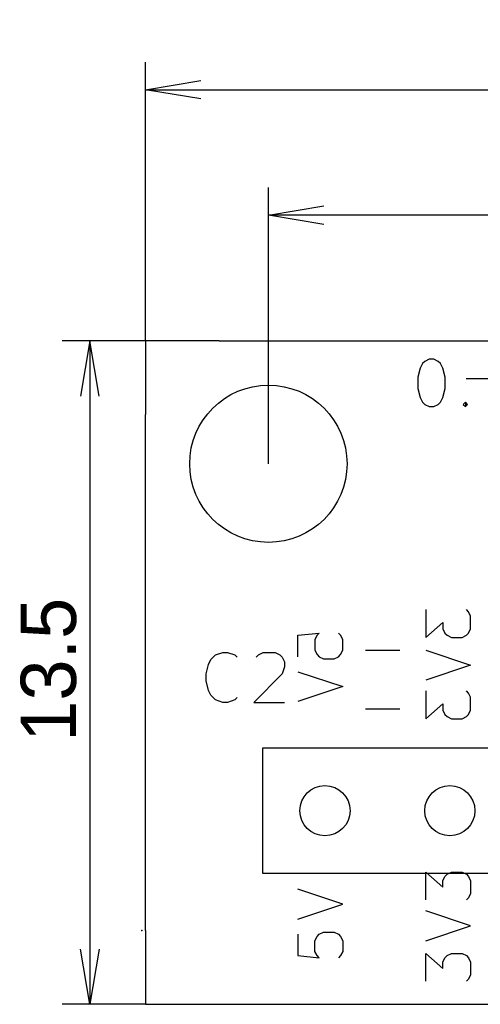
# Model space of a CAD drawing. Header units: millimetres. Extents: x 27.4 to 52.6, y -120 to -100.
# Tile 1 of 2: x 27.4 to 36.8, y -120 to -100. Entities that reach past the tile are written whole.
import ezdxf
from ezdxf.enums import TextEntityAlignment as Align

# ---------------------------------------------------------------- set-up
doc = ezdxf.new("R2010")
doc.units = ezdxf.units.MM
doc.layers.add('BLACK', color=7, linetype='Continuous')
doc.layers.add('Default', color=7, linetype='Continuous')
doc.styles.add('SEACAD_Solid_Edge_ANSI', font='seans.ttf')
doc.dimstyles.new('JIS_(mm)', dxfattribs={"dimtxt": 1.125, "dimasz": 1.125, "dimexe": 0.5625, "dimexo": 0, "dimgap": 0.28125, "dimtad": 1, "dimdsep": 46, "dimtxsty": 'SEACAD_Solid_Edge_ANSI', "dimblk1": '_SE_OPEN', "dimblk2": '_SE_OPEN', "dimsah": 1, "dimcen": 0.5625, "dimadec": 0, "dimazin": 0, "dimtfac": 0.5, "dimtmove": 0, "dimatfit": 3, "dimfxl": 1, "dimarcsym": 0})

# ---------------------------------------------------------------- blocks, each defined once
blk = doc.blocks.new('DMBLK3')
at = {"layer": 'Default', "color": 7, "linetype": 'Continuous'}
for p, q in [((32.5, -109), (32.5, -103.378)), ((47.5, -109), (47.5, -103.378)), ((47.5, -103.941), (32.5, -103.941))]:
    blk.add_line(p, q, dxfattribs=at)
for points in [[(33.625, -104.128), (32.5, -103.941), (33.625, -103.753)], [(46.375, -104.128), (47.5, -103.941), (46.375, -103.753)]]:
    blk.add_lwpolyline(points, dxfattribs=at)
at = {"layer": 'Default', "color": 7, "linetype": 'Continuous', "style": 'SEACAD_Solid_Edge_ANSI'}
blk.add_text('15', height=1.125, dxfattribs=at).set_placement((39.177, -102.535), align=Align.TOP_LEFT)
blk = doc.blocks.new('_SE_OPEN')
at = {"color": 0}
for p, q in [((-1, 0.1665), (0, 0)), ((0, 0), (-1, -0.1665)), ((0, 0), (-1, 0))]:
    blk.add_line(p, q, dxfattribs=at)
blk = doc.blocks.new('DMBLK4')
at = {"layer": 'Default', "color": 7, "linetype": 'Continuous'}
for p, q in [((30, -106.5), (28.305, -106.5)), ((28.868, -106.5), (28.868, -120)), ((30, -120), (28.305, -120))]:
    blk.add_line(p, q, dxfattribs=at)
for points in [[(29.055, -107.625), (28.868, -106.5), (28.68, -107.625)], [(29.055, -118.875), (28.868, -120), (28.68, -118.875)]]:
    blk.add_lwpolyline(points, dxfattribs=at)
at = {"layer": 'Default', "color": 7, "linetype": 'Continuous', "style": 'SEACAD_Solid_Edge_ANSI'}
blk.add_text('13.5', height=1.125, rotation=90, dxfattribs=at).set_placement((27.462, -114.656), align=Align.TOP_LEFT)
blk = doc.blocks.new('DMBLK5')
at = {"layer": 'Default', "color": 7, "linetype": 'Continuous'}
for p, q in [((30, -106.5), (30, -100.827)), ((50, -106.5), (50, -100.827)), ((30, -101.39), (50, -101.39))]:
    blk.add_line(p, q, dxfattribs=at)
for points in [[(31.125, -101.577), (30, -101.39), (31.125, -101.202)], [(48.875, -101.577), (50, -101.39), (48.875, -101.202)]]:
    blk.add_lwpolyline(points, dxfattribs=at)
at = {"layer": 'Default', "color": 7, "linetype": 'Continuous', "style": 'SEACAD_Solid_Edge_ANSI'}
blk.add_text('20', height=1.125, dxfattribs=at).set_placement((39.177, -99.983), align=Align.TOP_LEFT)

msp = doc.modelspace()

# ---------------------------------------------------------------- linework, layer by layer
at = {"layer": 'BLACK', "color": 7, "linetype": 'Continuous'}
for p, q in [((30, -106.5), (30, -108)), ((31.5, -106.5), (30, -106.5)), ((31.5, -106.5), (48.5, -106.5)), ((35.6336, -106.963), (35.5877, -107.055)), ((35.6796, -106.917), (35.6336, -106.963)), ((35.7715, -106.871), (35.6796, -106.917)), ((35.8634, -106.871), (35.7715, -106.871)), ((35.9554, -106.917), (35.8634, -106.871)), ((36.0013, -106.963), (35.9554, -106.917)), ((36.0473, -107.055), (36.0013, -106.963)), ((35.5877, -107.055), (35.5417, -107.239)), ((36.0932, -107.239), (36.0473, -107.055)), ((35.5417, -107.239), (35.5417, -107.469)), ((36.0932, -107.469), (36.0932, -107.239)), ((37.925, -107.275), (36.525, -107.275)), ((35.5417, -107.469), (35.5877, -107.653)), ((36.0473, -107.653), (36.0932, -107.469)), ((35.5877, -107.653), (35.6336, -107.745)), ((35.6336, -107.745), (35.6796, -107.791)), ((35.6796, -107.791), (35.7715, -107.837)), ((35.8634, -107.837), (35.9554, -107.791)), ((35.9554, -107.791), (36.0013, -107.745)), ((36.0013, -107.745), (36.0473, -107.653)), ((36.5069, -107.745), (36.4609, -107.791)), ((36.4609, -107.791), (36.5069, -107.837)), ((36.5529, -107.791), (36.5069, -107.745)), ((36.5069, -107.745), (36.5069, -107.837)), ((36.5069, -107.837), (36.5529, -107.791)), ((35.7715, -107.837), (35.8634, -107.837)), ((30, -118.5), (30, -108)), ((35.6993, -111.968), (35.6993, -112.534)), ((36.5701, -112.011), (36.5266, -111.968)), ((36.6137, -112.099), (36.5701, -112.011)), ((36.6137, -112.36), (36.6137, -112.099)), ((35.6993, -112.534), (36.0476, -112.229)), ((36.0476, -112.229), (36.0476, -112.36)), ((36.0476, -112.36), (36.0911, -112.447)), ((36.5701, -112.447), (36.6137, -112.36)), ((33.0993, -112.49), (33.5347, -112.447)), ((33.0993, -112.926), (33.0993, -112.49)), ((33.4911, -112.49), (33.4476, -112.577)), ((33.4476, -112.577), (33.4476, -112.795)), ((33.5347, -112.447), (33.4911, -112.49)), ((33.9701, -112.49), (33.9266, -112.447)), ((34.0137, -112.577), (33.9701, -112.49)), ((34.0137, -112.795), (34.0137, -112.577)), ((36.0911, -112.447), (36.1347, -112.49)), ((36.1347, -112.49), (36.2218, -112.534)), ((36.2218, -112.534), (36.4395, -112.534)), ((36.4395, -112.534), (36.5266, -112.49)), ((36.5266, -112.49), (36.5701, -112.447)), ((33.4476, -112.795), (33.4911, -112.882)), ((33.9701, -112.882), (34.0137, -112.795)), ((34.476, -112.796), (35.176, -112.796)), ((35.6993, -112.795), (36.6137, -113.1)), ((31.2821, -113.082), (31.3305, -112.985)), ((31.3305, -112.985), (31.4272, -112.888)), ((31.4272, -112.888), (31.5724, -112.84)), ((31.5724, -112.84), (31.6691, -112.84)), ((31.6691, -112.84), (31.8143, -112.888)), ((31.8143, -112.888), (31.8627, -112.936)), ((32.2497, -112.936), (32.2981, -112.888)), ((32.2981, -112.888), (32.3949, -112.84)), ((32.3949, -112.84), (32.6368, -112.84)), ((32.6368, -112.84), (32.7335, -112.888)), ((32.7335, -112.888), (32.7819, -112.936)), ((32.7819, -112.936), (32.8303, -113.033)), ((33.4911, -112.882), (33.5347, -112.926)), ((33.5347, -112.926), (33.6218, -112.969)), ((33.6218, -112.969), (33.8395, -112.969)), ((33.8395, -112.969), (33.9266, -112.926)), ((33.9266, -112.926), (33.9701, -112.882)), ((31.2337, -113.275), (31.2821, -113.082)), ((32.8303, -113.13), (32.7819, -113.275)), ((32.8303, -113.033), (32.8303, -113.13)), ((36.6137, -113.1), (35.6993, -113.405)), ((31.2337, -113.42), (31.2337, -113.275)), ((32.7819, -113.275), (32.2013, -113.856)), ((33.0993, -113.231), (34.0137, -113.535)), ((31.2821, -113.614), (31.2337, -113.42)), ((34.0137, -113.535), (33.0993, -113.84)), ((31.3305, -113.71), (31.2821, -113.614)), ((31.4272, -113.807), (31.3305, -113.71)), ((31.5724, -113.856), (31.4272, -113.807)), ((31.8143, -113.807), (31.6691, -113.856)), ((31.8627, -113.759), (31.8143, -113.807)), ((35.6993, -113.623), (35.6993, -114.189)), ((36.5701, -113.666), (36.5266, -113.623)), ((36.6137, -113.753), (36.5701, -113.666)), ((36.6137, -114.014), (36.6137, -113.753)), ((31.6691, -113.856), (31.5724, -113.856)), ((32.2013, -113.856), (32.8303, -113.856)), ((35.176, -113.996), (34.476, -113.996)), ((35.6993, -114.189), (36.0476, -113.884)), ((36.0476, -113.884), (36.0476, -114.014)), ((36.0476, -114.014), (36.0911, -114.101)), ((36.0911, -114.101), (36.1347, -114.145)), ((36.1347, -114.145), (36.2218, -114.189)), ((36.2218, -114.189), (36.4395, -114.189)), ((36.4395, -114.189), (36.5266, -114.145)), ((36.5266, -114.145), (36.5701, -114.101)), ((36.5701, -114.101), (36.6137, -114.014)), ((47.62, -114.79), (32.38, -114.79)), ((32.38, -114.79), (32.38, -117.33)), ((32.38, -117.33), (47.62, -117.33)), ((35.6993, -117.877), (35.6993, -117.311)), ((35.6993, -117.311), (36.0476, -117.616)), ((36.0476, -117.486), (36.0911, -117.399)), ((36.0911, -117.399), (36.1347, -117.355)), ((36.1347, -117.355), (36.2218, -117.311)), ((36.2218, -117.311), (36.4395, -117.311)), ((36.4395, -117.311), (36.5266, -117.355)), ((36.5266, -117.355), (36.5701, -117.399)), ((36.5701, -117.399), (36.6137, -117.486)), ((36.0476, -117.616), (36.0476, -117.486)), ((36.6137, -117.486), (36.6137, -117.747)), ((34.0137, -117.965), (33.0993, -117.66)), ((36.6137, -117.747), (36.5701, -117.834)), ((33.0993, -118.269), (34.0137, -117.965)), ((36.5701, -117.834), (36.5266, -117.877)), ((36.6137, -118.4), (35.6993, -118.095)), ((35.6993, -118.705), (36.6137, -118.4)), ((30, -118.5), (30, -120)), ((33.0993, -118.574), (33.0993, -119.01)), ((33.4911, -118.618), (33.5347, -118.574)), ((33.5347, -118.574), (33.6218, -118.531)), ((33.6218, -118.531), (33.8395, -118.531)), ((33.8395, -118.531), (33.9266, -118.574)), ((33.9266, -118.574), (33.9701, -118.618)), ((33.4476, -118.705), (33.4911, -118.618)), ((33.4476, -118.923), (33.4476, -118.705)), ((33.9701, -118.618), (34.0137, -118.705)), ((34.0137, -118.705), (34.0137, -118.923)), ((33.0993, -119.01), (33.5347, -119.053)), ((33.4911, -119.01), (33.4476, -118.923)), ((33.5347, -119.053), (33.4911, -119.01)), ((33.9701, -119.01), (33.9266, -119.053)), ((34.0137, -118.923), (33.9701, -119.01)), ((35.6993, -119.532), (35.6993, -118.966)), ((35.6993, -118.966), (36.0476, -119.271)), ((36.0911, -119.053), (36.1347, -119.01)), ((36.1347, -119.01), (36.2218, -118.966)), ((36.2218, -118.966), (36.4395, -118.966)), ((36.4395, -118.966), (36.5266, -119.01)), ((36.5266, -119.01), (36.5701, -119.053)), ((36.0476, -119.14), (36.0911, -119.053)), ((36.0476, -119.271), (36.0476, -119.14)), ((36.5701, -119.053), (36.6137, -119.14)), ((36.6137, -119.14), (36.6137, -119.401)), ((36.6137, -119.401), (36.5701, -119.489)), ((36.5701, -119.489), (36.5266, -119.532)), ((30, -120), (31.5, -120)), ((31.5, -120), (48.5, -120))]:
    msp.add_line(p, q, dxfattribs=at)
for centre, radius in [((32.5, -109), 1.6), ((32.5, -109), 1.6), ((33.65, -116.06), 0.51), ((33.65, -116.06), 0.51), ((36.19, -116.06), 0.51), ((36.19, -116.06), 0.51)]:
    msp.add_circle(centre, radius, dxfattribs=at)
msp.add_point((29.925, -118.496), dxfattribs=at)

# ---------------------------------------------------------------- dimensions: what is measured, and where the dimension line sits
at = {"layer": 'Default', "color": 7, "linetype": 'Continuous'}
for base, p2, angle, picture, middle in [((30, -101.3895), (50, -106.5), 0, 'DMBLK5', (40, -101.3895)), ((28.8678, -106.5), (30, -120), 270, 'DMBLK4', (28.8678, -113.25))]:
    dim = msp.add_linear_dim(base=base, p1=(30, -106.5), p2=p2, angle=angle, text='\\A1;<>', dimstyle='JIS_(mm)', dxfattribs=at)
    dim.commit()
    dim.dimension.update_dxf_attribs({"geometry": picture, "text_midpoint": middle, "dimtype": 161})
dim = msp.add_linear_dim(base=(32.5, -103.9408), p1=(47.5, -109), p2=(32.5, -109), text='\\A1;<>', dimstyle='JIS_(mm)', dxfattribs=at)
dim.commit()
dim.dimension.update_dxf_attribs({"geometry": 'DMBLK3', "text_midpoint": (40, -103.9408), "dimtype": 160})

doc.saveas('drawing.dxf')
